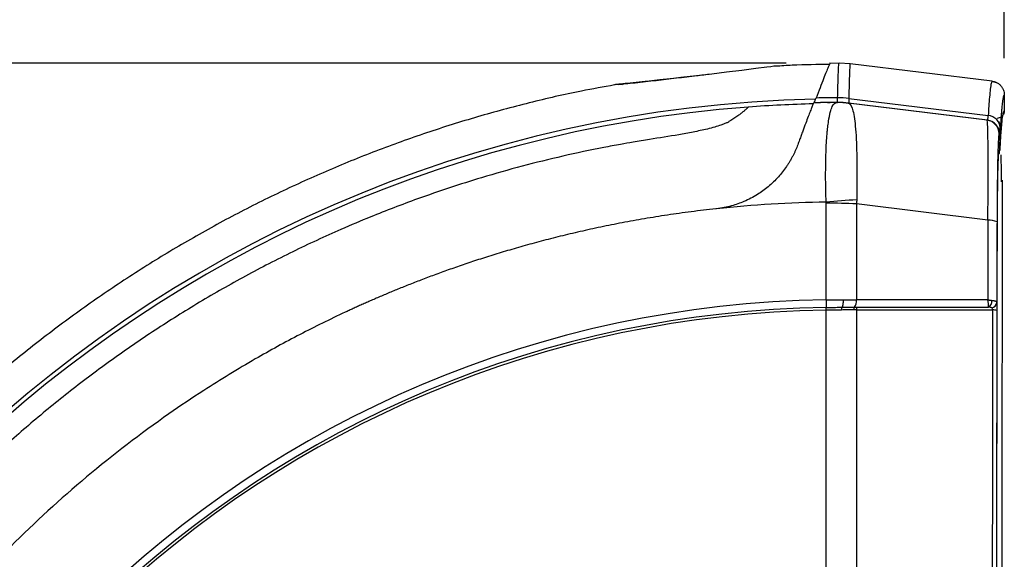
# Model space of a CAD drawing. Header units: millimetres. Extents: x 19 to 819, y 19 to 629.
# Tile 10 of 46: x 262 to 333, y 459 to 498. Entities that reach past the tile are written whole.
import ezdxf

# ---------------------------------------------------------------- set-up
doc = ezdxf.new("R2010")
doc.units = ezdxf.units.MM
doc.header["$LTSCALE"] = 3
doc.layers.add('DIMENSIONS', color=140, linetype='Continuous', lineweight=25)
doc.styles.add('SLDTEXTSTYLE0', font='TXT', dxfattribs={"width": 0.7})
doc.dimstyles.new('SLDDIMSTYLE0', dxfattribs={"dimtxt": 6.474023, "dimasz": 9.906, "dimexe": 0, "dimexo": 0.0625, "dimgap": 1.618506, "dimtad": 0, "dimtih": 1, "dimtoh": 1, "dimrnd": 1e-09, "dimzin": 4, "dimdsep": 46, "dimtxsty": 'SLDTEXTSTYLE0', "dimsah": 1, "dimcen": 0.09, "dimadec": 0, "dimazin": 1, "dimtfac": 1, "dimtofl": 0, "dimtmove": 0, "dimatfit": 3, "dimfxl": 0, "dimfrac": 2, "dimtolj": 1, "dimtzin": 12, "dimarcsym": 0})
doc.dimstyles.new('SLDDIMSTYLE2', dxfattribs={"dimtxt": 6.474023, "dimasz": 9.906, "dimexe": 0, "dimexo": 0.0625, "dimgap": 1.618506, "dimtad": 0, "dimtih": 1, "dimtoh": 1, "dimrnd": 1e-09, "dimzin": 12, "dimdsep": 46, "dimtxsty": 'SLDTEXTSTYLE0', "dimsah": 1, "dimcen": 0.09, "dimadec": 0, "dimazin": 3, "dimtfac": 1, "dimtofl": 0, "dimtmove": 0, "dimatfit": 3, "dimfxl": 0, "dimfrac": 2, "dimtolj": 1, "dimtzin": 12, "dimarcsym": 0})

# ---------------------------------------------------------------- blocks, each defined once
blk = doc.blocks.new('_D')
at = {"layer": 'DIMENSIONS'}
for p, q in [((227.453, 404.732), (227.453, 533.601)), ((333.471, 495.633), (333.471, 533.601)), ((227.453, 524.076), (261.887, 524.076)), ((270.659, 524.076), (268.485, 524.076)), ((268.485, 524.076), (268.485, 513.786)), ((289.897, 524.076), (292.071, 524.076)), ((292.071, 524.076), (292.071, 513.786)), ((333.471, 524.076), (298.67, 524.076)), ((268.485, 513.786), (270.659, 513.786)), ((292.071, 513.786), (289.897, 513.786))]:
    blk.add_line(p, q, dxfattribs=at)
for points in [[(227.453, 524.076), (237.359, 522.552), (237.359, 525.6)], [(333.471, 524.076), (323.565, 525.6), (323.565, 522.552)]]:
    blk.add_solid(points, dxfattribs=at)
at = {"layer": 'DIMENSIONS', "char_height": 6.35, "attachment_point": 1, "style": 'SLDTEXTSTYLE0'}
for s, insert in [('106.0', (267.966, 533.71)), ('4.17', (270.659, 521.972))]:
    blk.add_mtext(s, dxfattribs=dict(at, insert=insert))
blk = doc.blocks.new('_D_2')
at = {"layer": 'DIMENSIONS'}
for p, q in [((317.74, 495.272), (143.255, 495.272)), ((152.78, 495.272), (152.78, 434.931)), ((143.161, 423.192), (140.987, 423.192)), ((140.987, 423.192), (140.987, 412.903)), ((162.399, 423.192), (164.573, 423.192)), ((164.573, 423.192), (164.573, 412.903)), ((140.987, 412.903), (143.161, 412.903)), ((164.573, 412.903), (162.399, 412.903)), ((152.78, 343.715), (152.78, 411.454)), ((201.807, 343.715), (143.255, 343.715))]:
    blk.add_line(p, q, dxfattribs=at)
for points in [[(152.78, 495.272), (151.256, 485.366), (154.304, 485.366)], [(152.78, 343.715), (154.304, 353.621), (151.256, 353.621)]]:
    blk.add_solid(points, dxfattribs=at)
at = {"layer": 'DIMENSIONS', "char_height": 6.35, "attachment_point": 1, "style": 'SLDTEXTSTYLE0'}
for s, insert in [('151.6', (140.468, 432.827)), ('5.97', (143.161, 421.088))]:
    blk.add_mtext(s, dxfattribs=dict(at, insert=insert))

msp = doc.modelspace()

# ---------------------------------------------------------------- linework, layer by layer
for p, q in [((321.551, 495.265), (320.904, 495.252)), ((322.355, 495.225), (321.55, 495.272)), ((332.6, 493.967), (322.355, 495.225)), ((305.369, 493.72), (305.357, 493.719)), ((332.773, 493.927), (332.583, 493.96)), ((332.6, 493.967), (332.584, 493.933)), ((332.99, 493.833), (332.595, 493.959)), ((333.471, 492.982), (333.471, 491.823)), ((320.71, 492.428), (319.715, 492.399)), ((320.906, 492.434), (320.71, 492.428)), ((320.942, 492.434), (320.906, 492.434)), ((321.398, 492.437), (321.434, 492.438)), ((332.225, 491.162), (322.204, 492.39)), ((322.239, 492.39), (322.204, 492.39)), ((322.24, 492.39), (322.239, 492.39)), ((332.265, 491.159), (322.24, 492.39)), ((322.253, 492.729), (332.31, 491.502)), ((332.265, 491.159), (332.225, 491.162)), ((333.136, 490.175), (333.095, 490.178)), ((332.286, 483.942), (322.812, 485.124)), ((320.614, 477.659), (320.625, 477.659)), ((322.658, 477.67), (322.863, 477.67))]:
    msp.add_line(p, q)
at = {"flags": 128}
for points in [[(316.973, 495.062), (316.973, 495.062), (316.84, 495.045), (316.626, 495.017), (316.344, 494.98), (315.542, 494.877), (315.034, 494.812), (314.537, 494.75), (313.432, 494.614), (312.373, 494.486), (311.269, 494.357), (310.139, 494.228), (309.599, 494.168), (308.614, 494.06), (307.669, 493.959), (307.587, 493.95), (307.566, 493.948), (307.565, 493.948), (307.565, 493.948), (307.565, 493.947), (307.565, 493.947), (307.565, 493.947), (307.565, 493.947), (306.914, 493.879), (306.26, 493.811), (306.119, 493.797), (306.052, 493.79), (306.036, 493.788), (306.032, 493.788), (306.032, 493.788), (306.031, 493.788), (306.031, 493.788), (306.031, 493.788), (306.031, 493.788), (305.947, 493.779), (305.943, 493.779), (305.941, 493.779), (305.94, 493.779), (305.94, 493.779), (305.94, 493.779), (305.94, 493.779), (305.94, 493.779), (305.655, 493.749), (305.528, 493.736), (305.429, 493.726), (305.369, 493.72)], [(320.71, 492.432), (320.748, 492.432), (320.906, 492.434)]]:
    msp.add_lwpolyline(points, dxfattribs=at)
for centre, radius, start, end in [((321.935, 400.39), 92.314, 91.28728, 178.71399), ((321.884, 400.393), 91.97, 91.36927, 94.28377), ((321.845, 400.468), 91.97, 90.71973, 91.30487), ((321.859, 400.468), 92.311, 90.25455, 91.22255), ((321.809, 400.468), 91.97, 90.27474, 90.56256), ((321.845, 400.468), 91.97, 90.2563, 90.56256), ((321.394, 486.859), 5.578, 80.74973, 90.27073), ((321.427, 486.063), 6.375, 82.99982, 90.2563), ((321.463, 486.063), 6.375, 82.99982, 90.2563), ((321.463, 486.063), 6.375, 83.00032, 90.25707), ((321.476, 486.046), 6.732, 83.37243, 90.22811), ((321.455, 486.044), 6.732, 83.1946, 90.05103), ((321.885, 400.39), 91.974, 94.28432, 175.71696), ((332.104, 490.178), 0.992, 359.99314, 82.99422), ((332.144, 490.175), 0.992, 359.99314, 82.99422), ((332.218, 490.541), 0.966, 1.82805, 84.51288), ((321.751, 400.467), 84.789, 90.76771, 96.11668), ((325.252, 438.662), 46.816, 92.9743, 95.68426), ((320.651, 437.808), 47.365, 87.38532, 90.04), ((332.397, 482.656), 1.291, 64.93245, 94.95024), ((321.746, 400.464), 77.75, 90.83437, 177.80819), ((344.1, 478.409), 23.487, 180.49664, 181.8299), ((322.184, 478.091), 0.634, 318.41187, 10.93809), ((332.127, 478.097), 0.461, 292.29613, 8.32148), ((321.749, 400.464), 77.203, 90.84227, 176.96139), ((321.75, 400.464), 77.008, 90.84231, 176.96135), ((312.254, 477.39), 8.364, 0.50511, 1.83905), ((309.637, 477.354), 10.992, 0.5725, 1.58752), ((322.847, 477.521), 0.241, 141.80339, 190.59877), ((323.034, 477.52), 0.228, 138.68331, 190.76035), ((332.518, 478.05), 0.414, 275.89536, 354.77559), ((332.684, 476.765), 0.714, 69.24625, 94.24995)]:
    msp.add_arc(centre, radius, start, end)
for points, knots in [([(320.876, 495.175), (319.977, 495.169), (318.674, 495.16), (317.375, 495.073), (316.974, 495.046)], [0, 0, 0, 0, 0.690894, 1, 1, 1, 1]), ([(320.904, 495.266), (320.904, 495.266), (320.927, 495.36), (320.783, 495.028), (320.473, 494.269), (320.084, 493.262), (319.89, 492.758)], [0, 0, 0, 0, 0.0011614, 0.3337448, 0.6667773, 1, 1, 1, 1]), ([(321.449, 492.778), (321.46, 493.28), (321.482, 494.283), (321.516, 495.036), (321.539, 495.365), (321.55, 495.272), (321.55, 495.272)], [0, 0, 0, 0, 0.3332944, 0.6665886, 0.9998828, 1, 1, 1, 1]), ([(322.355, 495.222), (322.355, 495.223), (322.343, 495.318), (322.32, 494.989), (322.286, 494.237), (322.264, 493.234), (322.253, 492.733)], [0, 0, 0, 0, 0.002718, 0.335145, 0.667573, 1, 1, 1, 1]), ([(312.187, 494.46), (311.832, 494.418), (310.979, 494.318), (309.597, 494.156), (308.357, 494.005), (307.368, 493.895), (306.618, 493.816), (305.946, 493.749), (305.75, 493.73), (305.649, 493.72)], [0, 0, 0, 0, 0.128688, 0.309961, 0.499372, 0.608191, 0.727966, 0.858757, 1, 1, 1, 1]), ([(305.36, 493.701), (304.559, 493.559), (302.494, 493.193), (299.196, 492.428), (295.467, 491.427), (291.778, 490.267), (288.131, 488.956), (284.535, 487.494), (280.994, 485.883), (277.516, 484.125), (274.105, 482.22), (270.768, 480.172), (267.511, 477.983), (264.34, 475.655), (261.259, 473.19), (258.276, 470.592), (255.394, 467.863), (252.62, 465.005), (249.958, 462.023), (247.503, 459.026), (245.248, 456.035), (243.186, 453.072), (241.239, 450.034), (239.409, 446.925), (237.7, 443.751), (236.115, 440.517), (234.654, 437.229), (233.321, 433.892), (232.118, 430.513), (231.046, 427.1), (230.109, 423.662), (229.319, 420.317), (228.907, 418.108), (228.712, 417.061)], [0, 0, 0, 0, 0.021143, 0.054533, 0.087982, 0.12149, 0.15506, 0.188694, 0.222395, 0.256164, 0.290006, 0.323924, 0.357924, 0.392009, 0.426185, 0.460461, 0.494844, 0.529344, 0.563972, 0.598743, 0.630036, 0.661319, 0.692589, 0.723842, 0.755076, 0.786284, 0.817461, 0.848597, 0.879679, 0.910686, 0.941585, 0.972319, 1, 1, 1, 1]), ([(305.921, 493.719), (305.796, 493.727), (305.54, 493.742), (305.412, 493.726), (305.348, 493.718)], [0, 0, 0, 0, 0.489388, 1, 1, 1, 1]), ([(332.584, 493.933), (332.565, 493.908), (332.523, 493.855), (332.461, 493.452), (332.403, 492.88), (332.354, 492.23), (332.324, 491.731), (332.31, 491.502)], [0, 0, 0, 0, 0.211205, 0.451369, 0.662898, 0.845779, 1, 1, 1, 1]), ([(332.6, 493.967), (332.634, 493.961), (332.703, 493.951), (332.805, 493.921), (332.906, 493.88), (333.004, 493.827), (333.096, 493.762), (333.182, 493.685), (333.259, 493.6), (333.341, 493.482), (333.442, 493.282), (333.46, 493.099), (333.471, 492.982)], [0, 0, 0, 0, 0.071453, 0.145353, 0.221385, 0.299165, 0.378249, 0.458143, 0.538321, 0.618247, 0.75829, 1, 1, 1, 1]), ([(333.471, 492.982), (333.467, 492.982), (333.458, 492.981), (333.444, 492.966), (333.431, 492.942), (333.418, 492.908), (333.405, 492.863), (333.391, 492.809), (333.378, 492.744), (333.365, 492.669), (333.352, 492.584), (333.338, 492.489), (333.321, 492.355), (333.301, 492.169), (333.277, 491.917), (333.253, 491.632), (333.23, 491.313), (333.206, 490.963), (333.191, 490.702), (333.183, 490.572)], [0, 0, 0, 0, 0.0455241, 0.0910032, 0.1364476, 0.1818679, 0.2272743, 0.2726774, 0.3180875, 0.363515, 0.4089705, 0.4544642, 0.5000065, 0.5834306, 0.6667324, 0.7499759, 0.8332255, 0.9165455, 1, 1, 1, 1]), ([(319.714, 492.414), (319.713, 492.414), (319.711, 492.412), (319.705, 492.399), (319.696, 492.379), (319.684, 492.35), (319.668, 492.314), (319.65, 492.269), (319.612, 492.172), (319.538, 491.983), (319.407, 491.639), (319.242, 491.202), (319.078, 490.763), (318.933, 490.374), (318.817, 490.063), (318.696, 489.735), (318.61, 489.503), (318.567, 489.387)], [0, 0, 0, 0, 0.036058, 0.07199, 0.107832, 0.143618, 0.179386, 0.215171, 0.25101, 0.375818, 0.500395, 0.62533, 0.750533, 0.813048, 0.875333, 0.937584, 1, 1, 1, 1]), ([(319.751, 492.415), (319.752, 492.416), (319.754, 492.417), (319.76, 492.43), (319.769, 492.451), (319.781, 492.481), (319.797, 492.519), (319.815, 492.565), (319.837, 492.621), (319.861, 492.684), (319.88, 492.733), (319.89, 492.758)], [0, 0, 0, 0, 0.109532, 0.219409, 0.329652, 0.440282, 0.551322, 0.662793, 0.774715, 0.88711, 1, 1, 1, 1]), ([(320.615, 485.248), (320.605, 485.548), (320.597, 485.864), (320.585, 486.505), (320.582, 486.83), (320.582, 487.453), (320.584, 487.753), (320.591, 488.159), (320.594, 488.285), (320.6, 488.545), (320.604, 488.674), (320.616, 489.058), (320.626, 489.307), (320.652, 489.763), (320.667, 489.968), (320.692, 490.242), (320.7, 490.328), (320.717, 490.49), (320.726, 490.571), (320.754, 490.805), (320.772, 490.947), (320.832, 491.338), (320.874, 491.55), (320.965, 491.898), (321.012, 492.034), (321.16, 492.349), (321.264, 492.437), (321.368, 492.437)], [0, 0, 0, 0, 0.0625, 0.0625, 0.125, 0.125, 0.1875, 0.1875, 0.21875, 0.21875, 0.25, 0.25, 0.3125, 0.3125, 0.375, 0.375, 0.40625, 0.40625, 0.4375, 0.4375, 0.5, 0.5, 0.625, 0.625, 0.75, 0.75, 1, 1, 1, 1]), ([(321.368, 492.437), (321.376, 492.437), (321.393, 492.437), (321.396, 492.437), (321.398, 492.437)], [0, 0, 0, 0, 0.522685, 1, 1, 1, 1]), ([(322.204, 492.39), (322.216, 492.388), (322.24, 492.384), (322.269, 492.376), (322.284, 492.368), (322.291, 492.365)], [0, 0, 0, 0, 0.330995, 0.664186, 1, 1, 1, 1]), ([(322.291, 492.365), (322.388, 492.305), (322.476, 492.129), (322.591, 491.671), (322.626, 491.486), (322.689, 491.051), (322.717, 490.8), (322.766, 490.223), (322.786, 489.892), (322.814, 489.165), (322.824, 488.76), (322.835, 488.105), (322.838, 487.879), (322.84, 487.412), (322.839, 487.169), (322.835, 486.434), (322.832, 485.931), (322.822, 485.415)], [0, 0, 0, 0, 0.25, 0.25, 0.375, 0.375, 0.5, 0.5, 0.625, 0.625, 0.75, 0.75, 0.8125, 0.8125, 0.875, 0.875, 1, 1, 1, 1]), ([(315.014, 492.106), (315.013, 492.105), (315.01, 492.104), (314.999, 492.094), (314.981, 492.077), (314.956, 492.054), (314.925, 492.026), (314.887, 491.991), (314.842, 491.951), (314.791, 491.906), (314.707, 491.832), (314.575, 491.72), (314.368, 491.557), (314.121, 491.375), (313.873, 491.211), (313.657, 491.078), (313.475, 490.98), (313.262, 490.89), (312.968, 490.782), (312.563, 490.655), (311.896, 490.48), (311.025, 490.299), (309.634, 490.045), (308.183, 489.82), (306.785, 489.594), (305.683, 489.401), (303.994, 489.084), (300.629, 488.372), (296.129, 487.179), (291.519, 485.655), (288.153, 484.363), (285.737, 483.344), (283.863, 482.501), (282.13, 481.676), (280.417, 480.817), (278.727, 479.924), (277.06, 478.997), (275.417, 478.037), (273.798, 477.046), (272.206, 476.025), (270.64, 474.974), (269.103, 473.894), (267.593, 472.787), (266.113, 471.654), (264.663, 470.495), (263.243, 469.312), (261.854, 468.107), (260.498, 466.879), (259.171, 465.633), (258.31, 464.782), (257.881, 464.358)], [0, 0, 0, 0, 0.003621, 0.007195, 0.010726, 0.014217, 0.017673, 0.021097, 0.024493, 0.027867, 0.031221, 0.039137, 0.046822, 0.054763, 0.062388, 0.066297, 0.07018, 0.073898, 0.078044, 0.085467, 0.093774, 0.109489, 0.12522, 0.156633, 0.174596, 0.188055, 0.206289, 0.250842, 0.340619, 0.412666, 0.466154, 0.500543, 0.528966, 0.557347, 0.585679, 0.613955, 0.642168, 0.670309, 0.698373, 0.726351, 0.754238, 0.782026, 0.809708, 0.837278, 0.86473, 0.892057, 0.919254, 0.946313, 0.973231, 1, 1, 1, 1]), ([(333.471, 491.823), (333.47, 491.8), (333.468, 491.747), (333.449, 491.661), (333.408, 491.564), (333.338, 491.463), (333.234, 491.374), (333.103, 491.309), (333.004, 491.298), (332.954, 491.292)], [0, 0, 0, 0, 0.08632, 0.193075, 0.321334, 0.47062, 0.637929, 0.817211, 1, 1, 1, 1]), ([(333.061, 488.635), (333.065, 488.714), (333.07, 488.837), (333.078, 488.902), (333.084, 488.949), (333.09, 488.972), (333.094, 488.981), (333.097, 488.984), (333.101, 488.986), (333.106, 488.987), (333.109, 488.987), (333.115, 488.986), (333.121, 488.986), (333.13, 488.986), (333.14, 488.989), (333.155, 488.972), (333.176, 489.116), (333.2, 489.636), (333.226, 490.017), (333.251, 490.382), (333.276, 490.699), (333.302, 490.981), (333.343, 491.361), (333.399, 491.739), (333.447, 491.795), (333.471, 491.823)], [0, 0, 0, 0, 0.02711, 0.042721, 0.058343, 0.074016, 0.079833, 0.087483, 0.09697, 0.108293, 0.121453, 0.124114, 0.147877, 0.166037, 0.188872, 0.216384, 0.275165, 0.340545, 0.403636, 0.466275, 0.528889, 0.591622, 0.65465, 0.827409, 1, 1, 1, 1]), ([(332.286, 483.942), (332.291, 484.457), (332.295, 484.958), (332.302, 485.926), (332.304, 486.393), (332.308, 487.744), (332.306, 488.524), (332.297, 489.503), (332.293, 489.788), (332.284, 490.281), (332.278, 490.488), (332.259, 490.994), (332.243, 491.159), (332.225, 491.162)], [0, 0, 0, 0, 0.125, 0.125, 0.25, 0.25, 0.5, 0.5, 0.625, 0.625, 0.75, 0.75, 1, 1, 1, 1]), ([(333.02, 488.481), (333.025, 488.568), (333.037, 488.773), (333.06, 488.765), (333.086, 488.786), (333.115, 488.679), (333.146, 489.28), (333.179, 489.826), (333.192, 490.35), (333.165, 490.776), (333.114, 491.01), (333.07, 491.068), (333.07, 491.068)], [0, 0, 0, 0, 0.058975, 0.138508, 0.22442, 0.315482, 0.414772, 0.518781, 0.659293, 0.81951, 0.999769, 1, 1, 1, 1]), ([(333.095, 490.178), (333.093, 490.177), (333.089, 490.176), (333.083, 490.159), (333.077, 490.133), (333.071, 490.095), (333.066, 490.047), (333.06, 489.988), (333.054, 489.918), (333.048, 489.837), (333.036, 489.637), (333.018, 489.234), (332.995, 488.473), (332.976, 487.526), (332.963, 486.593), (332.955, 485.787), (332.951, 485.224), (332.948, 484.718), (332.946, 484.275), (332.945, 483.975), (332.944, 483.825)], [0, 0, 0, 0, 0.028192, 0.056196, 0.084049, 0.111789, 0.139451, 0.167076, 0.1947, 0.222361, 0.250097, 0.375579, 0.499688, 0.625051, 0.749492, 0.811935, 0.874454, 0.916263, 0.958053, 1, 1, 1, 1]), ([(333.183, 490.572), (333.181, 490.543), (333.178, 490.486), (333.173, 490.413), (333.168, 490.349), (333.162, 490.295), (333.157, 490.251), (333.152, 490.217), (333.147, 490.192), (333.141, 490.177), (333.138, 490.176), (333.136, 490.175)], [0, 0, 0, 0, 0.111797, 0.223067, 0.333962, 0.444633, 0.555233, 0.665918, 0.776839, 0.88815, 1, 1, 1, 1]), ([(318.567, 489.387), (318.543, 489.324), (318.496, 489.198), (318.415, 489.005), (318.326, 488.81), (318.23, 488.613), (318.124, 488.414), (318.01, 488.214), (317.886, 488.012), (317.63, 487.626), (317.177, 487.047), (316.467, 486.364), (315.632, 485.76), (314.886, 485.37), (314.248, 485.121), (313.772, 484.972), (313.259, 484.849), (312.9, 484.799), (312.716, 484.773)], [0, 0, 0, 0, 0.031046, 0.062117, 0.093254, 0.124495, 0.155879, 0.187445, 0.219229, 0.251269, 0.3717, 0.500781, 0.6175, 0.750267, 0.807293, 0.867916, 0.932148, 1, 1, 1, 1]), ([(333.04, 408.891), (333.037, 408.968), (333.021, 409.294), (332.999, 410.408), (332.977, 412.169), (332.97, 414.327), (332.965, 416.542), (332.96, 418.774), (332.956, 421.004), (332.947, 425.414), (332.938, 431.698), (332.931, 439.866), (332.928, 447.226), (332.929, 454.084), (332.933, 460.435), (332.94, 466.778), (332.95, 473.112), (332.958, 477.549), (332.964, 480.118), (332.966, 480.849), (332.968, 481.742), (332.97, 482.479), (332.971, 483.016), (332.971, 483.218), (332.973, 483.987), (332.981, 485.324), (333.003, 486.964), (333.031, 488.144), (333.052, 488.491), (333.061, 488.635)], [0, 0, 0, 0, 0.007276, 0.030929, 0.054578, 0.081323, 0.108269, 0.135192, 0.162104, 0.189008, 0.294647, 0.388965, 0.483356, 0.559653, 0.635889, 0.712102, 0.788331, 0.864617, 0.872608, 0.881432, 0.891089, 0.904982, 0.908152, 0.910592, 0.912301, 0.936096, 0.959577, 0.983212, 1, 1, 1, 1]), ([(333.272, 486.717), (333.27, 486.912), (333.267, 487.389), (333.259, 487.998), (333.249, 488.444), (333.239, 488.642), (333.233, 488.634), (333.231, 488.631)], [0, 0, 0, 0, 0.166028, 0.404523, 0.676035, 0.902206, 1, 1, 1, 1]), ([(333.322, 486.825), (333.321, 486.57), (333.318, 486.077), (333.315, 485.151), (333.311, 483.643), (333.31, 481.432), (333.308, 478.674), (333.306, 475.898), (333.303, 471.144), (333.301, 464.708), (333.298, 456.586), (333.298, 448.423), (333.298, 439.916), (333.301, 431.429), (333.304, 424.761), (333.306, 420.892), (333.307, 419.458), (333.308, 419.011), (333.308, 418.565), (333.308, 418.119), (333.309, 417.672), (333.309, 416.867), (333.31, 415.824), (333.311, 414.663), (333.311, 413.962), (333.312, 413.608), (333.312, 413.487), (333.312, 413.389), (333.313, 412.691), (333.316, 411.431), (333.323, 409.916), (333.329, 409.291), (333.332, 409.012)], [0, 0, 0, 0, 0.013423, 0.025961, 0.03856, 0.073543, 0.108566, 0.14357, 0.17856, 0.288468, 0.386595, 0.484798, 0.595976, 0.707057, 0.804817, 0.847855, 0.853493, 0.859131, 0.864769, 0.870408, 0.876047, 0.881687, 0.900923, 0.915601, 0.925721, 0.927539, 0.929072, 0.930321, 0.931286, 0.955821, 0.980329, 1, 1, 1, 1]), ([(320.614, 478.205), (320.614, 478.768), (320.615, 479.906), (320.616, 481.63), (320.617, 483.39), (320.618, 484.574), (320.618, 485.173)], [0, 0, 0, 0, 0.242016, 0.489354, 0.742016, 1, 1, 1, 1]), ([(312.658, 484.767), (312.36, 484.734), (311.769, 484.668), (310.89, 484.559), (310.025, 484.442), (309.174, 484.319), (308.337, 484.189), (307.514, 484.053), (306.706, 483.912), (305.911, 483.764), (305.131, 483.612), (304.365, 483.455), (303.613, 483.294), (302.876, 483.129), (302.152, 482.961), (301.443, 482.789), (300.748, 482.614), (300.066, 482.437), (299.399, 482.258), (298.746, 482.076), (298.107, 481.893), (297.482, 481.709), (296.87, 481.524), (296.273, 481.338), (295.689, 481.152), (295.119, 480.965), (294.562, 480.779), (294.019, 480.593), (293.49, 480.408), (292.974, 480.224), (292.471, 480.041), (291.982, 479.859), (291.506, 479.679), (291.044, 479.5), (290.594, 479.324), (290.158, 479.15), (289.734, 478.979), (289.324, 478.81), (288.926, 478.644), (288.541, 478.482), (288.169, 478.322), (287.81, 478.166), (287.463, 478.013), (287.128, 477.865), (286.807, 477.72), (286.497, 477.579), (286.2, 477.443), (284.911, 476.844), (282.634, 475.722), (279.223, 473.855), (276.076, 471.934), (271.963, 469.17), (267.214, 465.53), (262.626, 461.329), (259.192, 457.742), (255.92, 454.001), (252.153, 449.085), (248.842, 443.873), (246.493, 439.579), (244.376, 435.283), (242.082, 429.779), (240.277, 424.155), (239.125, 419.603), (238.609, 417.152), (238.303, 415.503), (238.134, 414.542), (237.919, 413.212), (237.673, 411.51), (237.529, 410.248), (237.449, 409.556)], [0, 0, 0, 0, 0.007819, 0.015525, 0.023119, 0.030599, 0.037966, 0.045219, 0.05236, 0.059388, 0.066302, 0.073104, 0.079792, 0.086368, 0.09283, 0.099179, 0.105415, 0.111538, 0.117548, 0.123445, 0.129229, 0.134899, 0.140457, 0.145901, 0.151233, 0.156451, 0.161556, 0.166548, 0.171427, 0.176193, 0.180846, 0.185386, 0.189812, 0.194126, 0.198326, 0.202414, 0.206388, 0.210249, 0.213997, 0.217632, 0.221154, 0.224563, 0.227859, 0.231042, 0.234111, 0.237068, 0.239911, 0.242641, 0.274171, 0.306138, 0.344087, 0.370358, 0.435437, 0.50002, 0.532505, 0.56499, 0.629698, 0.693903, 0.725906, 0.7574, 0.818885, 0.881314, 0.911355, 0.941397, 0.946652, 0.955141, 0.966861, 0.981815, 1, 1, 1, 1]), ([(332.944, 483.825), (332.943, 483.342), (332.941, 482.374), (332.937, 480.921), (332.934, 479.467), (332.932, 478.498), (332.931, 478.013)], [0, 0, 0, 0, 0.250003, 0.5, 0.749997, 1, 1, 1, 1]), ([(321.84, 478.213), (321.842, 478.155), (321.841, 478.09), (321.834, 477.963), (321.828, 477.899), (321.812, 477.792), (321.801, 477.748), (321.779, 477.688), (321.767, 477.672), (321.756, 477.668)], [0, 0, 0, 0, 0.25, 0.25, 0.5, 0.5, 0.75, 0.75, 1, 1, 1, 1]), ([(321.84, 478.213), (321.922, 478.213), (322.085, 478.212), (322.327, 478.212), (322.568, 478.212), (322.727, 478.211), (322.806, 478.211)], [0, 0, 0, 0, 0.24793, 0.497371, 0.748128, 1, 1, 1, 1]), ([(332.302, 477.67), (332.305, 477.674), (332.312, 477.68), (332.321, 477.703), (332.328, 477.738), (332.333, 477.788), (332.334, 477.853), (332.329, 477.932), (332.316, 478.022), (332.298, 478.116), (332.281, 478.18), (332.273, 478.212)], [0, 0, 0, 0, 0.083456, 0.175596, 0.27623, 0.384721, 0.49991, 0.625952, 0.749477, 0.876449, 1, 1, 1, 1]), ([(332.273, 478.212), (332.3, 478.207), (332.345, 478.2), (332.399, 478.19), (332.454, 478.18), (332.515, 478.171), (332.562, 478.166), (332.584, 478.164)], [0, 0, 0, 0, 0.240994, 0.408935, 0.499987, 0.766117, 1, 1, 1, 1]), ([(332.584, 478.164), (332.608, 478.162), (332.655, 478.158), (332.716, 478.151), (332.765, 478.142), (332.805, 478.133), (332.85, 478.118), (332.893, 478.095), (332.924, 478.059), (332.929, 478.028), (332.931, 478.013)], [0, 0, 0, 0, 0.11753, 0.226762, 0.327123, 0.418263, 0.500018, 0.678291, 0.84491, 1, 1, 1, 1]), ([(320.613, 458.429), (320.613, 458.985), (320.613, 460.115), (320.613, 461.835), (320.614, 463.609), (320.614, 465.435), (320.614, 467.313), (320.615, 469.243), (320.615, 471.225), (320.616, 473.259), (320.617, 475.345), (320.618, 476.752), (320.618, 477.464)], [0, 0, 0, 0, 0.087481, 0.177745, 0.27079, 0.366617, 0.465226, 0.566617, 0.67079, 0.777745, 0.887482, 1, 1, 1, 1]), ([(320.625, 477.659), (320.701, 477.66), (320.852, 477.662), (321.078, 477.664), (321.305, 477.666), (321.531, 477.667), (321.681, 477.667), (321.756, 477.668)], [0, 0, 0, 0, 0.19968, 0.399206, 0.598889, 0.799047, 1, 1, 1, 1]), ([(321.756, 477.668), (321.749, 477.665), (321.741, 477.643), (321.73, 477.567), (321.728, 477.515), (321.729, 477.473)], [0, 0, 0, 0, 0.5, 0.5, 1, 1, 1, 1]), ([(322.611, 477.477), (322.539, 477.476), (322.395, 477.475), (322.175, 477.475), (321.953, 477.474), (321.804, 477.474), (321.729, 477.473)], [0, 0, 0, 0, 0.248378, 0.497937, 0.748529, 1, 1, 1, 1]), ([(321.756, 477.668), (321.832, 477.668), (321.984, 477.668), (322.21, 477.668), (322.435, 477.669), (322.584, 477.669), (322.658, 477.67)], [0, 0, 0, 0, 0.2491804, 0.4986326, 0.748767, 1, 1, 1, 1]), ([(332.561, 477.638), (332.545, 477.65), (332.514, 477.658), (332.425, 477.667), (332.367, 477.669), (332.302, 477.67)], [0, 0, 0, 0, 0.5, 0.5, 1, 1, 1, 1]), ([(332.631, 477.477), (332.634, 477.508), (332.628, 477.541), (332.603, 477.597), (332.584, 477.621), (332.561, 477.638)], [0, 0, 0, 0, 0.5, 0.5, 1, 1, 1, 1]), ([(332.631, 477.477), (332.63, 476.901), (332.627, 475.75), (332.624, 474.021), (332.621, 472.292), (332.618, 470.562), (332.616, 468.832), (332.613, 467.101), (332.611, 465.369), (332.609, 463.637), (332.607, 461.905), (332.606, 460.173), (332.605, 459.018), (332.605, 458.44)], [0, 0, 0, 0, 0.090974, 0.181935, 0.272883, 0.363818, 0.45474, 0.545649, 0.636545, 0.727429, 0.818299, 0.909156, 1, 1, 1, 1]), ([(332.936, 477.433), (332.935, 476.858), (332.933, 475.709), (332.93, 473.984), (332.927, 472.258), (332.924, 470.531), (332.921, 468.804), (332.919, 467.076), (332.917, 465.347), (332.915, 463.618), (332.913, 461.888), (332.912, 460.157), (332.911, 459.002), (332.91, 458.425)], [0, 0, 0, 0, 0.090935, 0.181855, 0.272762, 0.363661, 0.454554, 0.545446, 0.636339, 0.727238, 0.818145, 0.909065, 1, 1, 1, 1]), ([(332.931, 478.013), (332.931, 477.996), (332.932, 477.963), (332.933, 477.903), (332.934, 477.836), (332.936, 477.739), (332.937, 477.603), (332.937, 477.49), (332.936, 477.433)], [0, 0, 0, 0, 0.126103, 0.250098, 0.374087, 0.500173, 0.748885, 1, 1, 1, 1])]:
    msp.add_open_spline(points, degree=3, knots=knots)
for points in [[(321.434, 492.438), (321.424, 492.439), (321.429, 492.552), (321.449, 492.776)], [(321.434, 492.438), (321.434, 492.438), (321.434, 492.438), (321.434, 492.438)], [(321.449, 492.776), (321.449, 492.777), (321.449, 492.777), (321.449, 492.778)], [(322.253, 492.729), (322.249, 492.503), (322.245, 492.39), (322.24, 492.39)], [(322.253, 492.729), (322.253, 492.73), (322.253, 492.732), (322.253, 492.733)], [(332.265, 491.159), (332.283, 491.158), (332.298, 491.272), (332.31, 491.502)], [(320.618, 485.173), (320.618, 485.198), (320.617, 485.223), (320.615, 485.248)], [(322.822, 485.415), (322.821, 485.318), (322.817, 485.221), (322.812, 485.124)], [(312.716, 484.773), (312.697, 484.771), (312.677, 484.769), (312.658, 484.767)], [(322.812, 485.124), (322.81, 482.822), (322.808, 480.518), (322.806, 478.211)], [(332.286, 483.942), (332.281, 482.034), (332.277, 480.124), (332.273, 478.212)], [(320.614, 478.205), (321.023, 478.212), (321.435, 478.214), (321.84, 478.213)], [(332.273, 478.212), (329.117, 478.213), (325.962, 478.213), (322.806, 478.211)], [(320.629, 477.464), (320.625, 477.464), (320.622, 477.464), (320.618, 477.464)], [(321.729, 477.473), (321.365, 477.474), (320.995, 477.47), (320.629, 477.464)], [(322.811, 477.477), (322.744, 477.477), (322.678, 477.477), (322.611, 477.477)], [(322.811, 477.477), (322.806, 471.165), (322.803, 464.795), (322.801, 458.44)], [(322.811, 477.477), (326.084, 477.479), (329.357, 477.479), (332.631, 477.477)], [(322.863, 477.67), (326.009, 477.672), (329.156, 477.672), (332.302, 477.67)]]:
    msp.add_open_spline(points, degree=3)

# ---------------------------------------------------------------- dimensions: what is measured, and where the dimension line sits
at = {"layer": 'DIMENSIONS'}
dim = msp.add_linear_dim(base=(333.471, 524.076), p1=(227.453, 400.922), p2=(333.471, 491.823), dimstyle='SLDDIMSTYLE0', dxfattribs=at)
dim.commit()
dim.dimension.update_dxf_attribs({"geometry": '_D', "text_midpoint": (280.278, 524.076), "dimtype": 160})
dim = msp.add_linear_dim(base=(152.78, 495.272), p1=(205.617, 343.715), p2=(321.55, 495.272), angle=90, dimstyle='SLDDIMSTYLE2', dxfattribs=at)
dim.commit()
dim.dimension.update_dxf_attribs({"geometry": '_D_2', "text_midpoint": (152.78, 423.192), "dimtype": 160})

doc.saveas('drawing.dxf')
